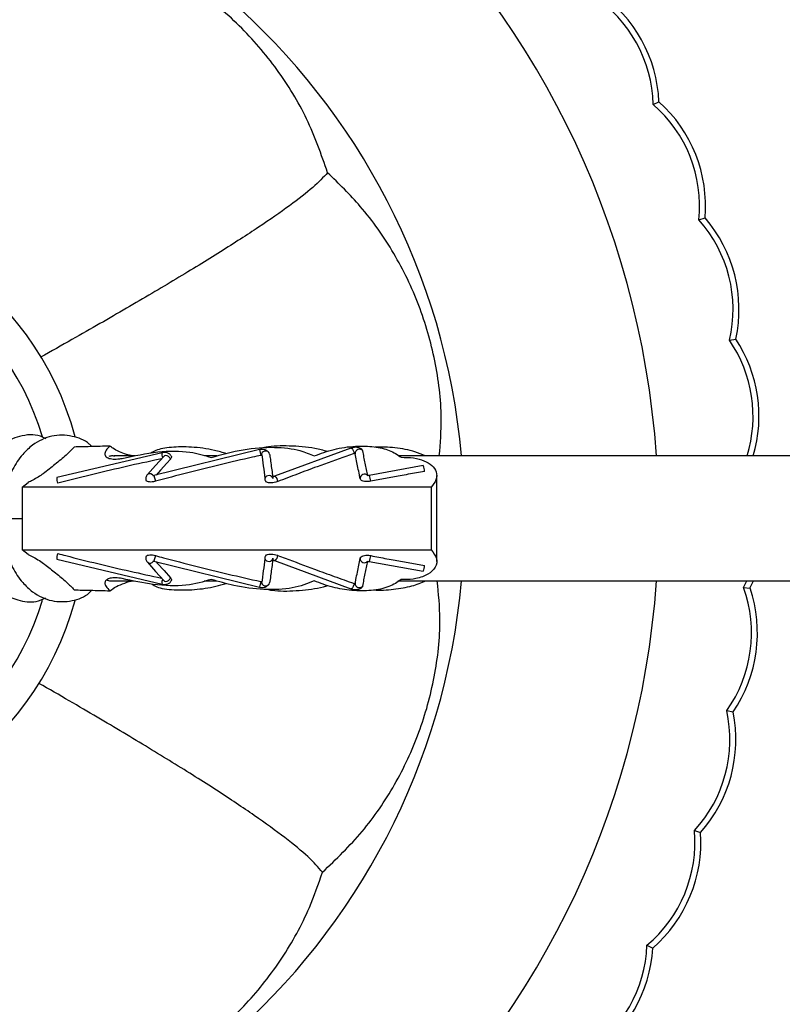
# Model space of a CAD drawing. Header units: millimetres. Extents: x 54 to 123, y 77 to 177.
# Tile 21 of 24: x 107.44 to 114.76, y 155.77 to 165.23. Entities that reach past the tile are written whole.
import ezdxf

# ---------------------------------------------------------------- set-up
doc = ezdxf.new("R2010")
doc.units = ezdxf.units.MM
doc.styles.add('SLDTEXTSTYLE0', font='TXT', dxfattribs={"width": 0.75})
doc.dimstyles.new('SLDDIMSTYLE0', dxfattribs={"dimtxt": 3.5, "dimasz": 3.556, "dimexe": 0, "dimexo": 0.0625, "dimgap": 0.875, "dimtad": 1, "dimdec": 0, "dimlfac": 10, "dimrnd": 1e-09, "dimzin": 12, "dimdsep": 46, "dimtxsty": 'SLDTEXTSTYLE0', "dimblk1": 'CLOSED', "dimblk2": 'CLOSED', "dimsah": 1, "dimcen": 0.09, "dimadec": 0, "dimazin": 3, "dimtfac": 1, "dimtdec": 0, "dimtofl": 0, "dimtmove": 0, "dimatfit": 3, "dimldrblk": 'CLOSED', "dimfxl": 0, "dimfrac": 2, "dimtolj": 1, "dimtzin": 12, "dimarcsym": 0})

# ---------------------------------------------------------------- blocks, each defined once
blk = doc.blocks.new('_Closed')
at = {"color": 0, "linetype": 'ByBlock', "lineweight": -2}
for p, q in [((-1, 0.166667), (0, 0)), ((-1, 0.166667), (-1, -0.166667)), ((0, 0), (-1, -0.166667)), ((0, 0), (-1, 0))]:
    blk.add_line(p, q, dxfattribs=at)
blk = doc.blocks.new('_D')
at = {"color": 7, "linetype": 'Continuous', "lineweight": 0}
for p, q in [((95.7479, 161.5047), (95.7479, 173.8159)), ((123.0771, 164.2844), (123.0771, 173.8159)), ((95.7479, 172.8159), (123.0771, 172.8159))]:
    blk.add_line(p, q, dxfattribs=at)
at = {"color": 7, "linetype": 'Continuous', "lineweight": 18, "xscale": 3.556, "yscale": 3.556, "rotation": 180.0000000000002}
blk.add_blockref('_Closed', (95.7479, 172.8159, -10.1712), dxfattribs=at)
at = {"color": 7, "linetype": 'Continuous', "lineweight": 18, "xscale": 3.556, "yscale": 3.556}
blk.add_blockref('_Closed', (123.0771, 172.8159, -10.1712), dxfattribs=at)
at = {"color": 7, "linetype": 'Continuous', "lineweight": 18, "insert": (105.5405, 177.3276), "char_height": 3.5, "attachment_point": 1, "style": 'SLDTEXTSTYLE0'}
blk.add_mtext('273', dxfattribs=at)

msp = doc.modelspace()

# ---------------------------------------------------------------- linework, layer by layer
at = {"color": 7, "linetype": 'Continuous', "lineweight": 25}
for p, q in [((113.5233, 164.4109), (113.5793, 164.4374)), ((113.9625, 163.3027), (114.0214, 163.3218)), ((114.2564, 162.1474), (114.3173, 162.1588)), ((109.7427, 161.0975), (108.7298, 160.8472)), ((110.6209, 161.1122), (109.8863, 160.8411)), ((108.8084, 161.0674), (107.797, 160.8281)), ((108.5458, 161.0364), (108.3456, 161.0364)), ((109.3334, 161.0364), (109.2138, 161.0364)), ((119.5771, 161.0364), (111.0777, 161.0364)), ((111.3161, 160.944), (110.7963, 160.8496)), ((109.8861, 160.841), (109.8863, 160.8411)), ((111.4452, 160.0246), (111.4452, 160.8484)), ((107.4649, 160.7364), (107.5203, 160.782)), ((111.3921, 160.7364), (107.4649, 160.7364)), ((107.4649, 160.7364), (107.4649, 160.4364)), ((111.3921, 160.7364), (111.3921, 160.1364)), ((107.4649, 160.4364), (107.4649, 160.1364)), ((107.4649, 160.1364), (111.3921, 160.1364)), ((107.5203, 160.0908), (107.4649, 160.1364)), ((107.797, 160.0446), (108.8084, 159.8053)), ((108.7298, 160.0255), (109.7427, 159.7752)), ((109.8863, 160.0316), (110.6209, 159.7605)), ((110.7963, 160.0231), (111.3161, 159.9287)), ((108.3418, 159.8364), (108.5378, 159.8364)), ((109.2129, 159.8364), (109.3301, 159.8364)), ((111.072, 159.8364), (119.5771, 159.8364)), ((114.3915, 159.7721), (114.4234, 159.8364)), ((114.3915, 159.7721), (114.4532, 159.7676)), ((114.4532, 159.7676), (114.4857, 159.8364)), ((114.2304, 158.5909), (114.2911, 158.5786)), ((113.9195, 157.4401), (113.9782, 157.4202)), ((113.4641, 156.3385), (113.5197, 156.3112))]:
    msp.add_line(p, q, dxfattribs=at)
at = {"color": 8, "linetype": 'Continuous', "lineweight": 25}
for p, q in [((109.7427, 161.0975), (109.7551, 161.0418)), ((108.7298, 160.8472), (108.7445, 160.793)), ((107.2649, 160.4364), (107.4649, 160.4364)), ((108.7445, 160.0797), (108.7298, 160.0255)), ((109.7551, 159.8309), (109.7427, 159.7752))]:
    msp.add_line(p, q, dxfattribs=at)
at = {"color": 8, "linetype": 'Continuous', "lineweight": 25, "flags": 128}
for points in [[(110.6209, 161.1122), (110.6222, 161.1125), (110.6284, 161.1098), (110.6354, 161.1018), (110.6423, 161.0896), (110.648, 161.0751), (110.6515, 161.0606)], [(108.888, 161.006), (108.8816, 161.0195), (108.8709, 161.0307), (108.8574, 161.0381), (108.8433, 161.0405), (108.8306, 161.0375), (108.8237, 161.0324)], [(108.7241, 160.8456), (108.7142, 160.8558), (108.7007, 160.8632), (108.6866, 160.8656), (108.6739, 160.8626), (108.667, 160.8575)], [(109.8863, 160.8411), (109.8875, 160.8414), (109.8936, 160.8391), (109.9009, 160.8314), (109.9081, 160.8195), (109.9142, 160.8052), (109.9182, 160.7907)], [(109.9182, 160.082), (109.9142, 160.0675), (109.9081, 160.0532), (109.9009, 160.0413), (109.8936, 160.0336), (109.8875, 160.0313), (109.8863, 160.0316)], [(108.8237, 159.8403), (108.8306, 159.8352), (108.8433, 159.8322), (108.8574, 159.8346), (108.8709, 159.842), (108.8816, 159.8533), (108.888, 159.8667)], [(110.6515, 159.8122), (110.648, 159.7976), (110.6423, 159.7831), (110.6354, 159.7709), (110.6284, 159.7629), (110.6222, 159.7602), (110.6209, 159.7605)]]:
    msp.add_lwpolyline(points, dxfattribs=at)
at = {"color": 7, "linetype": 'Continuous', "lineweight": 25, "flags": 128}
for points in [[(108.8237, 161.0324), (108.7454, 160.945), (108.667, 160.8575)], [(108.888, 161.006), (108.8544, 160.9685), (108.7928, 160.8997), (108.7503, 160.8523)], [(108.667, 160.0152), (108.7454, 159.9277), (108.8237, 159.8403)], [(108.7503, 160.0204), (108.7649, 160.0042), (108.8264, 159.9354), (108.888, 159.8667)]]:
    msp.add_lwpolyline(points, dxfattribs=at)
at = {"color": 7, "linetype": 'Continuous', "lineweight": 25}
for centre, radius, start, end in [((105.0771, 160.4364), 8.5, 4.04777, 355.95223), ((105.0771, 160.4364), 6.634, 5.18912, 179.58018), ((112.2356, 164.3794), 1.288, 1.40293, 56.53294), ((112.2356, 164.3794), 1.3449, 2.47176, 55.46411), ((112.6814, 163.4361), 1.288, 354.05599, 49.186), ((112.6814, 163.4361), 1.3449, 355.12482, 48.11717), ((105.0771, 160.4364), 3, 15.12877, 179.58018), ((113.0029, 162.4436), 1.288, 346.70905, 41.83906), ((113.0029, 162.4436), 1.3449, 347.77788, 40.77023), ((113.1948, 161.4181), 1.288, 342.76131, 34.49212), ((113.1948, 161.4181), 1.3449, 343.51156, 33.4233), ((111.187, 160.8846), 0.1421, 0.95576, 24.71455), ((107.9083, 160.8179), 0.1117, 174.72658, 203.35462), ((105.0771, 160.4364), 6.634, 179.58018, 354.81088), ((105.0771, 160.4364), 3, 179.58018, 344.80261), ((107.8951, 160.057), 0.0988, 154.73426, 187.19071), ((111.187, 159.9881), 0.1421, 335.28283, 359.04583), ((113.1796, 159.3358), 1.288, 324.66823, 19.79824), ((113.1796, 159.3358), 1.3449, 325.73706, 18.72942), ((112.9726, 158.3132), 1.288, 317.3213, 12.45131), ((112.9726, 158.3132), 1.3449, 318.39012, 11.38248), ((112.6366, 157.3255), 1.288, 309.97436, 5.10437), ((112.6366, 157.3255), 1.3449, 311.04318, 4.03554), ((112.1771, 156.3889), 1.288, 302.62742, 357.75743), ((112.1771, 156.3889), 1.3449, 303.69624, 356.6886)]:
    msp.add_arc(centre, radius, start, end, dxfattribs=at)
at = {"color": 8, "linetype": 'Continuous', "lineweight": 25}
for centre, radius, start, end in [((105.0771, 160.4364), 2.7, 16.90633, 179.58018), ((110.7026, 161.0604), 0.0407, 38.26885, 183.97875), ((108.8884, 161.0502), 0.0818, 167.86445, 201.83067), ((109.8015, 161.0425), 0.0408, 17.30635, 158.84049), ((109.8335, 160.8073), 0.0408, 16.80711, 158.47301), ((110.7505, 160.8212), 0.0407, 38.19418, 183.31996), ((110.673, 160.7876), 0.138, 2.31945, 26.69909), ((105.0771, 160.4364), 2.7, 179.58018, 343.08961), ((109.8335, 160.065), 0.0407, 200.94319, 343.75827), ((110.7507, 160.052), 0.0409, 177.36659, 319.63976), ((110.6705, 160.0856), 0.1405, 333.57859, 357.51003), ((108.6902, 160.0468), 0.0392, 233.66302, 329.68498), ((108.8883, 159.8225), 0.0818, 158.15164, 192.15718), ((109.8015, 159.8298), 0.0407, 200.61803, 343.2186), ((110.7027, 159.8128), 0.0408, 176.66828, 321.08603)]:
    msp.add_arc(centre, radius, start, end, dxfattribs=at)
at = {"color": 7, "linetype": 'Continuous', "lineweight": 25}
for points, knots in [([(107.7692, 166.067), (107.7257, 166.0348), (107.6396, 165.9708), (107.4804, 165.7521), (107.3027, 165.4529), (107.1058, 165.0714), (106.8933, 164.6203), (106.6663, 164.1043), (106.4629, 163.6226), (106.331, 163.2955), (106.2833, 163.1775)], [0, 0, 0, 0, 0.1403606, 0.2780378, 0.4132809, 0.5462471, 0.6770952, 0.8038012, 0.9291611, 1, 1, 1, 1]), ([(110.3975, 163.7557), (110.336, 163.9304), (110.2132, 164.2797), (109.9217, 164.7559), (109.5592, 165.1778), (109.1307, 165.534), (108.6477, 165.8103), (108.1869, 165.9855), (107.8873, 166.044), (107.7692, 166.067)], [0, 0, 0, 0, 0.150359, 0.300715, 0.451069, 0.60142, 0.751807, 0.902194, 1, 1, 1, 1]), ([(110.3975, 163.7557), (110.3557, 163.7112), (110.2727, 163.6231), (110.0444, 163.4455), (109.7481, 163.2392), (109.3819, 163.0032), (108.9567, 162.7427), (108.4759, 162.4591), (108.0371, 162.2062), (107.7423, 162.0409), (107.6409, 161.984)], [0, 0, 0, 0, 0.141359, 0.280392, 0.417025, 0.551155, 0.682735, 0.809594, 0.934447, 1, 1, 1, 1]), ([(111.47, 161.0364), (111.4794, 161.1571), (111.5032, 161.4623), (111.4391, 161.9523), (111.2886, 162.4875), (111.0445, 162.9876), (110.7458, 163.4169), (110.5053, 163.6508), (110.3975, 163.7557)], [0, 0, 0, 0, 0.119778, 0.302618, 0.485455, 0.668375, 0.851293, 1, 1, 1, 1]), ([(107.6943, 161.2003), (107.676, 161.2097), (107.5973, 161.2504), (107.4401, 161.2351), (107.2693, 161.1567), (107.131, 161.016), (107.051, 160.885), (107.0262, 160.7933), (107.0228, 160.7809)], [0, 0, 0, 0, 0.071215, 0.306256, 0.518747, 0.718452, 0.961894, 1, 1, 1, 1]), ([(108.1344, 161.1262), (108.1259, 161.1347), (108.0734, 161.1869), (107.9392, 161.2365), (107.7441, 161.2412), (107.5806, 161.1615), (107.4581, 161.047), (107.3626, 160.9026), (107.2828, 160.6929), (107.2711, 160.526), (107.2649, 160.4364)], [0, 0, 0, 0, 0.026371, 0.162991, 0.313163, 0.467966, 0.564989, 0.687202, 0.83184, 1, 1, 1, 1]), ([(107.9646, 161.1221), (107.9393, 161.0965), (107.8844, 161.0409), (107.7802, 160.955), (107.6811, 160.8741), (107.5906, 160.8149), (107.5356, 160.7891), (107.5203, 160.782)], [0, 0, 0, 0, 0.224246, 0.486907, 0.743536, 0.928912, 1, 1, 1, 1]), ([(108.307, 161.1308), (108.2439, 161.1291), (108.1278, 161.126), (108.0157, 161.1233), (107.9646, 161.1221)], [0, 0, 0, 0, 0.544027, 1, 1, 1, 1]), ([(108.307, 161.1308), (108.2935, 161.1175), (108.2646, 161.0891), (108.2538, 161.0499), (108.2738, 161.0205), (108.32, 161.0064), (108.3735, 161.0056), (108.4094, 161.0111), (108.4231, 161.0132)], [0, 0, 0, 0, 0.181649, 0.388602, 0.582527, 0.753311, 0.905575, 1, 1, 1, 1]), ([(108.5281, 161.0364), (108.5067, 161.0409), (108.4614, 161.0504), (108.3938, 161.0766), (108.341, 161.1048), (108.316, 161.1239), (108.307, 161.1308)], [0, 0, 0, 0, 0.246336, 0.521105, 0.826121, 1, 1, 1, 1]), ([(109.4275, 161.0576), (109.3888, 161.0693), (109.2804, 161.1019), (109.0891, 161.1253), (108.8942, 161.1235), (108.7593, 161.1004), (108.7142, 161.0719), (108.6993, 161.0625)], [0, 0, 0, 0, 0.142565, 0.400163, 0.645041, 0.883443, 1, 1, 1, 1]), ([(109.2802, 161.0217), (109.382, 161.0501), (109.5857, 161.1069), (109.8877, 161.1278), (110.1208, 161.0996), (110.2251, 161.0554), (110.2685, 161.0369)], [0, 0, 0, 0, 0.275261, 0.551316, 0.812822, 1, 1, 1, 1]), ([(109.8328, 161.0669), (109.8304, 161.0704), (109.8257, 161.0775), (109.8153, 161.086), (109.8033, 161.0926), (109.7866, 161.0983), (109.7652, 161.1011), (109.7499, 161.0986), (109.7427, 161.0975)], [0, 0, 0, 0, 0.13924, 0.278172, 0.413779, 0.54538, 0.787537, 1, 1, 1, 1]), ([(110.3972, 161.0787), (110.3569, 161.0894), (110.2405, 161.1203), (110.031, 161.1351), (109.8473, 161.1325), (109.7695, 161.113), (109.7519, 161.1086)], [0, 0, 0, 0, 0.191049, 0.551795, 0.89859, 1, 1, 1, 1]), ([(110.2685, 161.0369), (110.3305, 161.0596), (110.4546, 161.1049), (110.6613, 161.1354), (110.8469, 161.1298), (111.0036, 161.0927), (111.0684, 161.0475), (111.1024, 161.0238)], [0, 0, 0, 0, 0.207447, 0.415629, 0.608516, 0.794398, 1, 1, 1, 1]), ([(110.7344, 161.0857), (110.7328, 161.0892), (110.7295, 161.0964), (110.7198, 161.1054), (110.7067, 161.1126), (110.6904, 161.1175), (110.6721, 161.1198), (110.6534, 161.1194), (110.6358, 161.1168), (110.6257, 161.1137), (110.6208, 161.1122)], [0, 0, 0, 0, 0.128248, 0.257228, 0.387008, 0.516665, 0.644614, 0.768925, 0.887617, 1, 1, 1, 1]), ([(111.3335, 161.0364), (111.3024, 161.0503), (111.2213, 161.0866), (111.0493, 161.1195), (110.9169, 161.1213), (110.8539, 161.1221)], [0, 0, 0, 0, 0.246205, 0.6414702, 1, 1, 1, 1]), ([(108.8025, 161.0088), (108.7808, 161.0042), (108.6558, 160.9779), (108.4268, 160.9269), (108.1162, 160.8533), (107.9092, 160.8001), (107.8057, 160.7736)], [0, 0, 0, 0, 0.0651548, 0.3740906, 0.6870116, 1, 1, 1, 1]), ([(108.3552, 161.0352), (108.3404, 161.0359), (108.3154, 161.0371), (108.3014, 161.033), (108.2956, 161.0313)], [0, 0, 0, 0, 0.592129, 1, 1, 1, 1]), ([(108.4231, 161.0132), (108.5392, 161.0378), (108.7715, 161.087), (109.0748, 161.0855), (109.2153, 161.0419), (109.2802, 161.0217)], [0, 0, 0, 0, 0.349162, 0.698983, 1, 1, 1, 1]), ([(109.7551, 161.0418), (109.729, 161.036), (109.5989, 161.0071), (109.365, 160.9525), (109.0541, 160.8755), (108.8477, 160.8205), (108.7445, 160.793)], [0, 0, 0, 0, 0.076864, 0.38433, 0.692135, 1, 1, 1, 1]), ([(108.8957, 161.034), (108.8939, 161.0378), (108.8902, 161.0452), (108.8812, 161.0544), (108.8701, 161.0615), (108.854, 161.0678), (108.8325, 161.071), (108.8161, 161.0686), (108.8084, 161.0674)], [0, 0, 0, 0, 0.139265, 0.277919, 0.41383, 0.545371, 0.787824, 1, 1, 1, 1]), ([(108.8945, 161.0354), (108.8961, 161.0322), (108.8997, 161.0251), (108.895, 161.0144), (108.8894, 161.0077), (108.888, 161.006)], [0, 0, 0, 0, 0.37499, 0.840722, 1, 1, 1, 1]), ([(109.7608, 161.0409), (109.7605, 161.0411), (109.7599, 161.0417), (109.7586, 161.042), (109.7573, 161.0421), (109.7561, 161.042), (109.7554, 161.0418), (109.7551, 161.0418)], [0, 0, 0, 0, 0.319237, 0.549023, 0.711745, 0.874519, 1, 1, 1, 1]), ([(109.7634, 161.0573), (109.7687, 161.0182), (109.7794, 160.9402), (109.7901, 160.8614), (109.7955, 160.8221)], [0, 0, 0, 0, 0.500002, 1, 1, 1, 1]), ([(109.8405, 161.0547), (109.842, 161.0433), (109.8467, 161.0092), (109.8544, 160.9529), (109.8636, 160.8857), (109.8696, 160.8413), (109.8726, 160.8191), (109.8726, 160.8191)], [0, 0, 0, 0, 0.145529, 0.436586, 0.718249, 0.999957, 1, 1, 1, 1]), ([(110.6515, 161.0606), (110.6278, 161.0522), (110.5092, 161.0103), (110.3276, 160.9445), (110.107, 160.8626), (109.9811, 160.8147), (109.9182, 160.7907)], [0, 0, 0, 0, 0.096622, 0.483113, 0.741551, 1, 1, 1, 1]), ([(110.662, 161.0575), (110.6619, 161.0579), (110.6617, 161.0587), (110.6608, 161.0598), (110.6595, 161.0608), (110.6578, 161.0613), (110.6564, 161.0615), (110.6548, 161.0614), (110.6531, 161.0611), (110.652, 161.0607), (110.6515, 161.0606)], [0, 0, 0, 0, 0.149628, 0.299185, 0.512495, 0.621482, 0.708265, 0.795726, 0.903019, 1, 1, 1, 1]), ([(110.7098, 160.8189), (110.7075, 160.8306), (110.7004, 160.866), (110.6889, 160.9234), (110.6753, 160.9912), (110.6664, 161.0354), (110.662, 161.0575)], [0, 0, 0, 0, 0.147524, 0.442573, 0.721286, 1, 1, 1, 1]), ([(110.7824, 160.8465), (110.7744, 160.8864), (110.7585, 160.9664), (110.7425, 161.0458), (110.7345, 161.0856)], [0, 0, 0, 0, 0.4999967, 1, 1, 1, 1]), ([(111.1024, 161.0238), (111.1438, 161.023), (111.2265, 161.0214), (111.3289, 160.9922), (111.4056, 160.9463), (111.4479, 160.8828), (111.4482, 160.8091), (111.4102, 160.7599), (111.3921, 160.7364)], [0, 0, 0, 0, 0.149558, 0.298883, 0.454486, 0.628107, 0.822688, 1, 1, 1, 1]), ([(108.667, 160.8575), (108.6636, 160.8532), (108.6565, 160.8444), (108.6508, 160.8291), (108.6494, 160.8132), (108.653, 160.8035), (108.6548, 160.7986)], [0, 0, 0, 0, 0.231361, 0.477162, 0.734442, 1, 1, 1, 1]), ([(108.7298, 160.8472), (108.7281, 160.8468), (108.7248, 160.8459), (108.7219, 160.8448), (108.7206, 160.844), (108.7208, 160.8434), (108.7208, 160.8433)], [0, 0, 0, 0, 0.338922, 0.659787, 0.975568, 1, 1, 1, 1]), ([(109.7955, 160.8223), (109.7953, 160.8193), (109.7949, 160.8132), (109.797, 160.8009), (109.8023, 160.7926), (109.8058, 160.7871)], [0, 0, 0, 0, 0.242025, 0.489913, 1, 1, 1, 1]), ([(109.8864, 160.8411), (109.8843, 160.8403), (109.8804, 160.8388), (109.8756, 160.8369), (109.8727, 160.8348), (109.8713, 160.8335), (109.8715, 160.8324), (109.8715, 160.8323)], [0, 0, 0, 0, 0.263682, 0.510551, 0.745534, 0.978502, 1, 1, 1, 1]), ([(110.8109, 160.7932), (110.8042, 160.7921), (110.7882, 160.7895), (110.763, 160.7894), (110.7388, 160.7936), (110.7205, 160.8019), (110.712, 160.8111), (110.7103, 160.8172), (110.7098, 160.8189)], [0, 0, 0, 0, 0.13681, 0.328752, 0.521022, 0.716037, 0.92089, 1, 1, 1, 1]), ([(110.7964, 160.8496), (110.7943, 160.8492), (110.7904, 160.8486), (110.7857, 160.8482), (110.7825, 160.8481), (110.78, 160.8482), (110.7801, 160.848), (110.7801, 160.8479)], [0, 0, 0, 0, 0.212351, 0.408842, 0.590076, 0.769083, 1, 1, 1, 1]), ([(111.3291, 160.887), (111.3029, 160.8826), (111.2244, 160.8694), (111.0988, 160.8473), (110.9522, 160.8204), (110.858, 160.8023), (110.8109, 160.7932)], [0, 0, 0, 0, 0.151179, 0.45354, 0.726763, 1, 1, 1, 1]), ([(108.7445, 160.793), (108.738, 160.7914), (108.7221, 160.7876), (108.6976, 160.7853), (108.6751, 160.7874), (108.6599, 160.7927), (108.6564, 160.7983), (108.655, 160.8006)], [0, 0, 0, 0, 0.161062, 0.390703, 0.618871, 0.846146, 1, 1, 1, 1]), ([(109.9182, 160.7907), (109.9121, 160.7886), (109.8971, 160.7834), (109.8706, 160.7784), (109.8428, 160.7774), (109.8193, 160.7807), (109.8096, 160.7861), (109.805, 160.7886)], [0, 0, 0, 0, 0.150432, 0.369655, 0.588071, 0.800013, 1, 1, 1, 1]), ([(107.2649, 160.4364), (107.2711, 160.3467), (107.2828, 160.1798), (107.3626, 159.9701), (107.4581, 159.8257), (107.5806, 159.7112), (107.7441, 159.6316), (107.9392, 159.6362), (108.0734, 159.6858), (108.1259, 159.738), (108.1344, 159.7465)], [0, 0, 0, 0, 0.16816, 0.312798, 0.435011, 0.532034, 0.686837, 0.837009, 0.973629, 1, 1, 1, 1]), ([(107.0255, 160.0828), (107.0281, 160.0732), (107.0531, 159.9816), (107.1342, 159.8521), (107.2692, 159.7178), (107.4245, 159.6439), (107.5761, 159.6228), (107.6611, 159.6601), (107.6919, 159.6736)], [0, 0, 0, 0, 0.0299753, 0.2851111, 0.4835778, 0.6745713, 0.8823456, 1, 1, 1, 1]), ([(107.5203, 160.0908), (107.5378, 160.0825), (107.5991, 160.0535), (107.6893, 159.9921), (107.7873, 159.9118), (107.8871, 159.8294), (107.9402, 159.7754), (107.9646, 159.7506)], [0, 0, 0, 0, 0.081854, 0.286581, 0.527583, 0.782603, 1, 1, 1, 1]), ([(107.8057, 160.0991), (107.8312, 160.0925), (107.9588, 160.0593), (108.1905, 160.0016), (108.4971, 159.9294), (108.702, 159.8855), (108.8024, 159.864)], [0, 0, 0, 0, 0.07724, 0.386205, 0.699155, 1, 1, 1, 1]), ([(108.6548, 160.0742), (108.653, 160.0692), (108.6494, 160.0595), (108.6508, 160.0436), (108.6565, 160.0283), (108.6636, 160.0195), (108.667, 160.0152)], [0, 0, 0, 0, 0.2655577, 0.522838, 0.7686386, 1, 1, 1, 1]), ([(108.6554, 160.072), (108.6567, 160.0744), (108.6602, 160.0806), (108.677, 160.0858), (108.7012, 160.0873), (108.725, 160.0845), (108.7393, 160.081), (108.7445, 160.0797)], [0, 0, 0, 0, 0.159685, 0.410559, 0.645205, 0.872024, 1, 1, 1, 1]), ([(108.7445, 160.0797), (108.7703, 160.0728), (108.899, 160.0381), (109.1315, 159.9779), (109.4425, 159.9014), (109.6509, 159.8544), (109.7551, 159.8309)], [0, 0, 0, 0, 0.0768642, 0.3843277, 0.69213, 1, 1, 1, 1]), ([(109.8058, 160.0856), (109.8023, 160.0801), (109.797, 160.0719), (109.7949, 160.0595), (109.7953, 160.0534), (109.7955, 160.0504)], [0, 0, 0, 0, 0.510087, 0.7579745, 1, 1, 1, 1]), ([(109.8056, 160.0836), (109.8071, 160.0849), (109.8124, 160.0898), (109.8308, 160.0941), (109.8573, 160.0954), (109.8861, 160.0919), (109.9064, 160.0864), (109.9166, 160.0826), (109.9182, 160.082)], [0, 0, 0, 0, 0.083941, 0.315694, 0.533986, 0.745431, 0.958701, 1, 1, 1, 1]), ([(109.8726, 160.0536), (109.8711, 160.0422), (109.8664, 160.0077), (109.8587, 159.9512), (109.8495, 159.8841), (109.8435, 159.8401), (109.8405, 159.8181), (109.8405, 159.818)], [0, 0, 0, 0, 0.145529, 0.436586, 0.718243, 0.999949, 1, 1, 1, 1]), ([(109.9182, 160.082), (109.9417, 160.073), (110.0593, 160.0281), (110.2403, 159.9604), (110.4613, 159.8797), (110.5881, 159.8347), (110.6515, 159.8122)], [0, 0, 0, 0, 0.096622, 0.483112, 0.74155, 1, 1, 1, 1]), ([(110.662, 159.8152), (110.6643, 159.8269), (110.6714, 159.8619), (110.6829, 159.9192), (110.6965, 159.9871), (110.7054, 160.0316), (110.7098, 160.0538)], [0, 0, 0, 0, 0.147524, 0.442573, 0.721286, 1, 1, 1, 1]), ([(110.7098, 160.0538), (110.7108, 160.0567), (110.7134, 160.0643), (110.7262, 160.0744), (110.7489, 160.0816), (110.7768, 160.0838), (110.7981, 160.0819), (110.8091, 160.0798), (110.8109, 160.0795)], [0, 0, 0, 0, 0.136646, 0.354873, 0.569501, 0.770761, 0.964137, 1, 1, 1, 1]), ([(110.8109, 160.0795), (110.8369, 160.0745), (110.9151, 160.0593), (111.0405, 160.036), (111.1872, 160.0097), (111.2818, 159.9937), (111.3291, 159.9857)], [0, 0, 0, 0, 0.151179, 0.45354, 0.726762, 1, 1, 1, 1]), ([(111.3921, 160.1364), (111.4129, 160.1081), (111.4545, 160.0516), (111.4412, 159.9672), (111.3719, 159.8981), (111.259, 159.8575), (111.1614, 159.8477), (111.1114, 159.8488), (111.1024, 159.849)], [0, 0, 0, 0, 0.212188, 0.424402, 0.63297, 0.820469, 0.967761, 1, 1, 1, 1]), ([(108.7208, 160.0294), (108.7208, 160.0293), (108.7206, 160.0287), (108.7219, 160.028), (108.7248, 160.0268), (108.7281, 160.0259), (108.7298, 160.0255)], [0, 0, 0, 0, 0.024432, 0.340213, 0.661078, 1, 1, 1, 1]), ([(109.7955, 160.0506), (109.7901, 160.0113), (109.7794, 159.9325), (109.7687, 159.8545), (109.7634, 159.8155)], [0, 0, 0, 0, 0.499998, 1, 1, 1, 1]), ([(109.8715, 160.0405), (109.8715, 160.0404), (109.8713, 160.0392), (109.8727, 160.0379), (109.8756, 160.0358), (109.8804, 160.0339), (109.8843, 160.0324), (109.8864, 160.0316)], [0, 0, 0, 0, 0.021499, 0.254466, 0.489449, 0.736318, 1, 1, 1, 1]), ([(110.7345, 159.7871), (110.7425, 159.8269), (110.7585, 159.9064), (110.7744, 159.9863), (110.7824, 160.0262)], [0, 0, 0, 0, 0.500003, 1, 1, 1, 1]), ([(110.7801, 160.0248), (110.7801, 160.0247), (110.78, 160.0245), (110.7825, 160.0246), (110.7857, 160.0245), (110.7904, 160.0241), (110.7943, 160.0235), (110.7964, 160.0231)], [0, 0, 0, 0, 0.230917, 0.409925, 0.591159, 0.78765, 1, 1, 1, 1]), ([(108.4231, 159.8595), (108.4018, 159.8625), (108.3592, 159.8684), (108.3078, 159.8637), (108.2724, 159.8493), (108.2559, 159.8253), (108.2615, 159.7923), (108.2837, 159.7627), (108.303, 159.7454), (108.307, 159.7419)], [0, 0, 0, 0, 0.146549, 0.293184, 0.439082, 0.593167, 0.762852, 0.951605, 1, 1, 1, 1]), ([(108.888, 159.8667), (108.8904, 159.8636), (108.8969, 159.8552), (108.9, 159.8446), (108.8951, 159.8393), (108.8937, 159.8376)], [0, 0, 0, 0, 0.291488, 0.785203, 1, 1, 1, 1]), ([(108.2759, 159.8478), (108.2833, 159.8441), (108.2981, 159.8367), (108.3297, 159.8369), (108.3455, 159.837)], [0, 0, 0, 0, 0.499933, 1, 1, 1, 1]), ([(108.307, 159.7419), (108.3263, 159.7558), (108.3649, 159.7836), (108.4454, 159.8166), (108.5078, 159.8353), (108.5363, 159.8375), (108.5386, 159.8377)], [0, 0, 0, 0, 0.3331079, 0.667145, 0.973458, 1, 1, 1, 1]), ([(109.2802, 159.851), (109.204, 159.8283), (109.0514, 159.783), (108.7407, 159.7906), (108.5242, 159.8376), (108.4231, 159.8595)], [0, 0, 0, 0, 0.347395, 0.695356, 1, 1, 1, 1]), ([(108.7103, 159.8053), (108.7245, 159.7967), (108.7721, 159.7676), (108.9154, 159.7472), (109.1136, 159.7498), (109.2923, 159.7739), (109.3894, 159.8033), (109.422, 159.8131)], [0, 0, 0, 0, 0.112484, 0.377374, 0.629501, 0.875448, 1, 1, 1, 1]), ([(108.8084, 159.8053), (108.8161, 159.8042), (108.8325, 159.8017), (108.854, 159.8049), (108.8701, 159.8112), (108.8812, 159.8183), (108.8902, 159.8275), (108.8939, 159.835), (108.8957, 159.8387)], [0, 0, 0, 0, 0.212176, 0.454629, 0.58617, 0.722081, 0.860735, 1, 1, 1, 1]), ([(110.2685, 159.8358), (110.203, 159.8101), (110.0717, 159.7587), (109.7938, 159.7464), (109.5192, 159.7815), (109.3521, 159.8301), (109.2802, 159.851)], [0, 0, 0, 0, 0.271375, 0.543438, 0.803494, 1, 1, 1, 1]), ([(109.7427, 159.7752), (109.7499, 159.7741), (109.7652, 159.7716), (109.7866, 159.7744), (109.8033, 159.7801), (109.8153, 159.7867), (109.8257, 159.7952), (109.8304, 159.8023), (109.8328, 159.8058)], [0, 0, 0, 0, 0.2124629, 0.45462, 0.5862208, 0.7218281, 0.8607604, 1, 1, 1, 1]), ([(109.7551, 159.8309), (109.7557, 159.8308), (109.7568, 159.8306), (109.7584, 159.8307), (109.7599, 159.831), (109.7605, 159.8315), (109.7608, 159.8318)], [0, 0, 0, 0, 0.236588, 0.416253, 0.672909, 1, 1, 1, 1]), ([(109.8089, 159.7563), (109.8357, 159.7515), (109.9287, 159.7347), (110.1237, 159.7427), (110.3005, 159.7642), (110.3862, 159.7879), (110.4008, 159.792)], [0, 0, 0, 0, 0.156638, 0.543985, 0.9219, 1, 1, 1, 1]), ([(111.1024, 159.849), (111.0672, 159.8246), (110.9966, 159.7756), (110.8248, 159.7394), (110.6332, 159.7402), (110.4395, 159.7728), (110.3264, 159.8145), (110.2685, 159.8358)], [0, 0, 0, 0, 0.211784, 0.424367, 0.619755, 0.805509, 1, 1, 1, 1]), ([(110.3483, 157.0394), (110.4798, 157.1659), (110.7429, 157.4189), (111.0534, 157.876), (111.2887, 158.3773), (111.4341, 158.9138), (111.4922, 159.4069), (111.4624, 159.7137), (111.4504, 159.8364)], [0, 0, 0, 0, 0.174897, 0.349791, 0.5271063, 0.7044186, 0.8818873, 1, 1, 1, 1]), ([(110.6208, 159.7605), (110.6257, 159.759), (110.6358, 159.7559), (110.6534, 159.7533), (110.6721, 159.7529), (110.6904, 159.7552), (110.7067, 159.7601), (110.7198, 159.7673), (110.7295, 159.7763), (110.7328, 159.7835), (110.7344, 159.787)], [0, 0, 0, 0, 0.112383, 0.231075, 0.355386, 0.483335, 0.612992, 0.742772, 0.871752, 1, 1, 1, 1]), ([(110.6515, 159.8122), (110.6523, 159.8119), (110.6536, 159.8115), (110.6555, 159.8112), (110.6571, 159.8112), (110.6587, 159.8116), (110.6601, 159.8123), (110.6614, 159.8135), (110.6618, 159.8145), (110.662, 159.8152)], [0, 0, 0, 0, 0.150134, 0.240467, 0.331705, 0.432956, 0.598246, 0.738608, 1, 1, 1, 1]), ([(110.8409, 159.7506), (110.8411, 159.7506), (110.9002, 159.7436), (111.0317, 159.7549), (111.2068, 159.7825), (111.297, 159.819), (111.3399, 159.8364)], [0, 0, 0, 0, 0.0011, 0.348454, 0.689969, 1, 1, 1, 1]), ([(107.9646, 159.7506), (108.0157, 159.7494), (108.1278, 159.7468), (108.2439, 159.7436), (108.307, 159.7419)], [0, 0, 0, 0, 0.455973, 1, 1, 1, 1]), ([(110.3483, 157.0394), (110.3071, 157.0867), (110.2256, 157.1805), (109.9998, 157.3653), (109.7066, 157.5781), (109.3438, 157.8201), (108.9225, 158.0859), (108.446, 158.3745), (108.0131, 158.6302), (107.7233, 158.7967), (107.625, 158.8531)], [0, 0, 0, 0, 0.141458, 0.280584, 0.41733, 0.551617, 0.683419, 0.810563, 0.935763, 1, 1, 1, 1]), ([(107.6864, 154.7668), (107.6435, 154.8058), (107.5583, 154.8831), (107.4024, 155.1148), (107.2292, 155.4225), (107.0381, 155.8081), (106.8323, 156.2599), (106.6129, 156.7735), (106.4177, 157.2488), (106.2916, 157.57), (106.2468, 157.6841)], [0, 0, 0, 0, 0.1403538, 0.2781634, 0.4136243, 0.5468653, 0.6780289, 0.8050659, 0.9307437, 1, 1, 1, 1]), ([(107.6864, 154.7668), (107.8681, 154.8028), (108.2314, 154.8747), (108.7442, 155.0954), (109.2134, 155.3942), (109.627, 155.7677), (109.9692, 156.2064), (110.2081, 156.6376), (110.3086, 156.9258), (110.3483, 157.0394)], [0, 0, 0, 0, 0.150359, 0.300715, 0.451069, 0.601421, 0.751808, 0.902195, 1, 1, 1, 1])]:
    msp.add_open_spline(points, degree=3, knots=knots, dxfattribs=at)

# ---------------------------------------------------------------- dimensions: what is measured, and where the dimension line sits
at = {"color": 7, "linetype": 'Continuous', "lineweight": 18}
dim = msp.add_linear_dim(base=(123.0771, 172.8159), p1=(95.7479, 160.5047), p2=(123.0771, 163.2844), dimstyle='SLDDIMSTYLE0', dxfattribs=at)
dim.commit()
dim.dimension.update_dxf_attribs({"geometry": '_D', "text_midpoint": (109.4197, 172.8159), "dimtype": 160})

doc.saveas('drawing.dxf')
